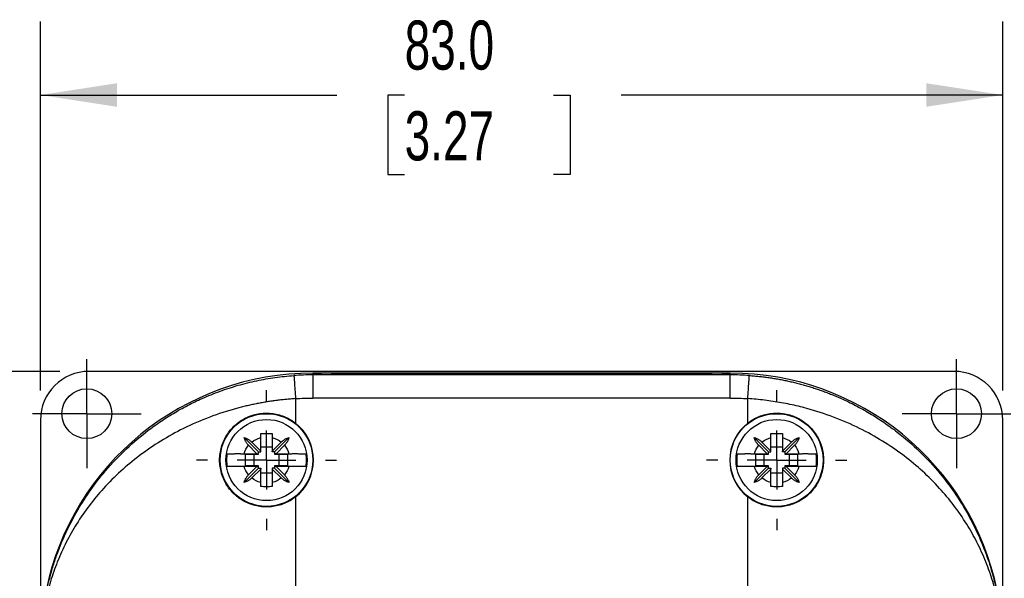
# Model space of a CAD drawing. Header units: millimetres. Extents: x 13 to 546, y 13 to 419.
# Tile 5 of 10: x 57 to 142, y 185 to 233. Entities that reach past the tile are written whole.
import ezdxf

# ---------------------------------------------------------------- set-up
doc = ezdxf.new("R2010")
doc.units = ezdxf.units.MM
doc.header["$LTSCALE"] = 2
doc.linetypes.add('SLD-Center', pattern=[19.05, 15.24, -1.27, 1.27, -1.27])
doc.linetypes.add('SLD-Solid', pattern=[0])
doc.layers.add('CENTER', color=40, linetype='SLD-Center')
doc.layers.add('DIMENSIONS', color=140, linetype='SLD-Solid', lineweight=25)
doc.styles.add('SLDTEXTSTYLE0', font='TXT', dxfattribs={"width": 0.7})
doc.dimstyles.new('SLDDIMSTYLE0', dxfattribs={"dimtxt": 4.316016, "dimasz": 6.604, "dimexe": 0, "dimexo": 0.0625, "dimgap": 1.079004, "dimtad": 0, "dimtih": 1, "dimtoh": 1, "dimrnd": 1e-09, "dimzin": 4, "dimdsep": 46, "dimtxsty": 'SLDTEXTSTYLE0', "dimsah": 1, "dimcen": 0.09, "dimadec": 0, "dimazin": 1, "dimtfac": 1, "dimtofl": 0, "dimtmove": 0, "dimatfit": 3, "dimfxl": 0, "dimfrac": 2, "dimtolj": 1, "dimtzin": 12, "dimarcsym": 0})
doc.dimstyles.new('SLDDIMSTYLE1', dxfattribs={"dimtxt": 4.316016, "dimasz": 6.604, "dimexe": 0, "dimexo": 0.0625, "dimgap": 1.079004, "dimtad": 0, "dimtih": 1, "dimtoh": 1, "dimrnd": 1e-09, "dimzin": 12, "dimdsep": 46, "dimtxsty": 'SLDTEXTSTYLE0', "dimsah": 1, "dimcen": 0.09, "dimadec": 0, "dimazin": 3, "dimtfac": 1, "dimtofl": 0, "dimtmove": 0, "dimatfit": 3, "dimfxl": 0, "dimfrac": 2, "dimtolj": 1, "dimtzin": 12, "dimarcsym": 0})
doc.dimstyles.new('SLDDIMSTYLE2', dxfattribs={"dimtxt": 4.316016, "dimasz": 6.604, "dimexe": 0, "dimexo": 0.0625, "dimgap": 1.079004, "dimtad": 0, "dimtih": 1, "dimtoh": 1, "dimrnd": 1e-09, "dimzin": 12, "dimdsep": 46, "dimtxsty": 'SLDTEXTSTYLE0', "dimsah": 1, "dimcen": 0.09, "dimadec": 0, "dimazin": 3, "dimtfac": 1, "dimtmove": 0, "dimatfit": 0, "dimfxl": 0, "dimfrac": 2, "dimtolj": 1, "dimtzin": 12, "dimarcsym": 0})

# ---------------------------------------------------------------- blocks, each defined once
blk = doc.blocks.new('_D')
at = {"layer": 'DIMENSIONS'}
for p, q in [((58.593, 200.958), (58.593, 232.812)), ((141.593, 200.958), (141.593, 232.812)), ((58.593, 226.462), (84.158, 226.462)), ((90.006, 226.462), (88.557, 226.462)), ((88.557, 226.462), (88.557, 219.602)), ((102.832, 226.462), (104.281, 226.462)), ((104.281, 226.462), (104.281, 219.602)), ((141.593, 226.462), (108.679, 226.462)), ((88.557, 219.602), (90.006, 219.602)), ((104.281, 219.602), (102.832, 219.602))]:
    blk.add_line(p, q, dxfattribs=at)
for points in [[(58.593, 226.462), (65.197, 225.446), (65.197, 227.478)], [(141.593, 226.462), (134.989, 227.478), (134.989, 225.446)]]:
    blk.add_solid(points, dxfattribs=at)
at = {"layer": 'DIMENSIONS', "char_height": 4.2333, "attachment_point": 1, "style": 'SLDTEXTSTYLE0'}
for s, insert in [('83.0', (90.006, 232.885)), ('3.27', (90.006, 225.059))]:
    blk.add_mtext(s, dxfattribs=dict(at, insert=insert))
blk = doc.blocks.new('_D_1')
at = {"layer": 'DIMENSIONS'}
for p, q in [((60.253, 202.618), (28.001, 202.618)), ((34.351, 202.618), (34.351, 173.894)), ((27.939, 166.069), (26.489, 166.069)), ((26.489, 166.069), (26.489, 159.209)), ((40.764, 166.069), (42.213, 166.069)), ((42.213, 166.069), (42.213, 159.209)), ((26.489, 159.209), (27.939, 159.209)), ((42.213, 159.209), (40.764, 159.209)), ((34.351, 130.324), (34.351, 158.243)), ((60.253, 130.324), (28.001, 130.324))]:
    blk.add_line(p, q, dxfattribs=at)
for points in [[(34.351, 202.618), (33.335, 196.014), (35.367, 196.014)], [(34.351, 130.324), (35.367, 136.928), (33.335, 136.928)]]:
    blk.add_solid(points, dxfattribs=at)
at = {"layer": 'DIMENSIONS', "char_height": 4.2333, "attachment_point": 1, "style": 'SLDTEXTSTYLE0'}
for s, insert in [('72.3', (27.939, 172.492)), ('2.85', (27.939, 164.666))]:
    blk.add_mtext(s, dxfattribs=dict(at, insert=insert))
blk = doc.blocks.new('_D_3')
at = {"layer": 'DIMENSIONS'}
for p, q in [((141.593, 200.958), (141.593, 232.812)), ((155.643, 174.311), (155.643, 232.812)), ((141.593, 226.462), (128.893, 226.462)), ((155.643, 226.462), (173.662, 226.462)), ((179.51, 226.462), (178.061, 226.462)), ((178.061, 226.462), (178.061, 219.602)), ((192.335, 226.462), (193.785, 226.462)), ((193.785, 226.462), (193.785, 219.602)), ((178.061, 219.602), (179.51, 219.602)), ((193.785, 219.602), (192.335, 219.602))]:
    blk.add_line(p, q, dxfattribs=at)
for points in [[(141.593, 226.462), (134.989, 227.478), (134.989, 225.446)], [(155.643, 226.462), (162.247, 225.446), (162.247, 227.478)]]:
    blk.add_solid(points, dxfattribs=at)
at = {"layer": 'DIMENSIONS', "char_height": 4.2333, "attachment_point": 1, "style": 'SLDTEXTSTYLE0'}
for s, insert in [('14.1', (179.51, 232.885)), ('0.55', (179.51, 225.059))]:
    blk.add_mtext(s, dxfattribs=dict(at, insert=insert))
blk = doc.blocks.new('SW_CENTERMARKSYMBOL_0')
at = {"layer": 'CENTER', "color": 0}
for p, q in [((0, 2.54), (0, 4.69)), ((0, 0), (0, 2.54)), ((-2.54, 0), (-4.69, 0)), ((0, 0), (-2.54, 0)), ((0, 0), (0, -2.54)), ((0, 0), (2.54, 0)), ((2.54, 0), (4.69, 0)), ((0, -2.54), (0, -4.69))]:
    blk.add_line(p, q, dxfattribs=at)
blk = doc.blocks.new('SW_CENTERMARKSYMBOL_1')
at = {"layer": 'CENTER', "color": 0}
for p, q in [((0, 2.54), (0, 4.69)), ((0, 0), (0, 2.54)), ((-2.54, 0), (-4.69, 0)), ((0, 0), (-2.54, 0)), ((0, 0), (0, -2.54)), ((0, 0), (2.54, 0)), ((2.54, 0), (4.69, 0)), ((0, -2.54), (0, -4.69))]:
    blk.add_line(p, q, dxfattribs=at)
blk = doc.blocks.new('SW_CENTERMARKSYMBOL_6')
at = {"layer": 'CENTER', "color": 0}
for p, q in [((0, 5.08), (0, 6.04)), ((0, 0), (0, 2.54)), ((-5.08, 0), (-6.04, 0)), ((0, 0), (-2.54, 0)), ((0, 0), (0, -2.54)), ((0, 0), (2.54, 0)), ((5.08, 0), (6.04, 0)), ((0, -5.08), (0, -6.04))]:
    blk.add_line(p, q, dxfattribs=at)
blk = doc.blocks.new('SW_CENTERMARKSYMBOL_7')
at = {"layer": 'CENTER', "color": 0}
for p, q in [((0, 5.08), (0, 6.04)), ((0, 0), (0, 2.54)), ((-5.08, 0), (-6.04, 0)), ((0, 0), (-2.54, 0)), ((0, 0), (0, -2.54)), ((0, 0), (2.54, 0)), ((5.08, 0), (6.04, 0)), ((0, -5.08), (0, -6.04))]:
    blk.add_line(p, q, dxfattribs=at)

msp = doc.modelspace()

# ---------------------------------------------------------------- linework, layer by layer
for p, q in [((89.093, 202.618), (62.793, 202.618)), ((82.093, 202.471), (82.833, 202.471)), ((82.093, 202.471), (82.093, 202.32)), ((82.833, 202.471), (82.093, 202.471)), ((82.093, 202.32), (82.093, 200.32)), ((118.093, 202.32), (82.093, 202.32)), ((83.654, 202.471), (82.833, 202.471)), ((116.531, 202.471), (83.654, 202.471)), ((83.654, 202.471), (83.654, 202.468)), ((89.093, 202.616), (89.093, 202.618)), ((111.093, 202.616), (89.093, 202.616)), ((111.093, 202.618), (111.093, 202.616)), ((137.393, 202.618), (111.093, 202.618)), ((117.353, 202.471), (116.531, 202.471)), ((116.531, 202.471), (116.531, 202.468)), ((117.353, 202.471), (118.093, 202.471)), ((118.093, 202.471), (117.353, 202.471)), ((118.093, 202.32), (118.093, 202.471)), ((118.093, 200.32), (118.093, 202.32)), ((80.593, 200.267), (80.593, 198.157)), ((118.093, 200.32), (82.093, 200.32)), ((119.593, 198.157), (119.593, 200.267)), ((58.593, 198.418), (58.593, 181.342)), ((141.593, 181.342), (141.593, 198.418)), ((77.393, 195.671), (76.156, 196.908)), ((77.268, 195.521), (76.548, 196.241)), ((76.823, 196.516), (77.593, 195.746)), ((77.593, 195.746), (77.593, 196.908)), ((78.593, 196.908), (78.593, 195.746)), ((78.593, 195.746), (79.363, 196.516)), ((78.793, 195.671), (80.029, 196.908)), ((79.638, 196.241), (78.918, 195.521)), ((121.393, 195.671), (120.156, 196.908)), ((121.268, 195.521), (120.548, 196.241)), ((120.823, 196.516), (121.593, 195.746)), ((121.593, 195.746), (121.593, 196.908)), ((122.593, 196.908), (122.593, 195.746)), ((122.593, 195.746), (123.363, 196.516)), ((122.793, 195.671), (124.029, 196.908)), ((123.638, 196.241), (122.918, 195.521)), ((76.17, 195.521), (77.268, 195.521)), ((76.293, 195.471), (77.393, 195.471)), ((76.293, 194.471), (76.293, 195.471)), ((76.993, 195.471), (76.993, 194.471)), ((77.268, 195.521), (77.393, 195.521)), ((77.393, 195.671), (77.593, 195.671)), ((77.393, 195.521), (77.393, 195.671)), ((77.393, 195.471), (77.393, 195.521)), ((78.593, 196.071), (77.593, 196.071)), ((77.593, 195.671), (77.593, 195.746)), ((78.593, 195.671), (78.593, 195.746)), ((78.793, 195.671), (78.593, 195.671)), ((78.793, 195.671), (78.793, 195.521)), ((78.918, 195.521), (78.793, 195.521)), ((78.793, 195.521), (78.793, 195.471)), ((78.793, 195.471), (79.892, 195.471)), ((78.918, 195.521), (80.016, 195.521)), ((79.193, 194.471), (79.193, 195.471)), ((79.892, 195.471), (79.892, 194.471)), ((120.17, 195.521), (121.268, 195.521)), ((120.293, 195.471), (121.393, 195.471)), ((120.293, 194.471), (120.293, 195.471)), ((120.993, 195.471), (120.993, 194.471)), ((121.268, 195.521), (121.393, 195.521)), ((121.393, 195.671), (121.593, 195.671)), ((121.393, 195.521), (121.393, 195.671)), ((121.393, 195.471), (121.393, 195.521)), ((122.593, 196.071), (121.593, 196.071)), ((121.593, 195.671), (121.593, 195.746)), ((122.593, 195.671), (122.593, 195.746)), ((122.793, 195.671), (122.593, 195.671)), ((122.793, 195.671), (122.793, 195.521)), ((122.918, 195.521), (122.793, 195.521)), ((122.793, 195.521), (122.793, 195.471)), ((122.793, 195.471), (123.892, 195.471)), ((122.918, 195.521), (124.016, 195.521)), ((123.193, 194.471), (123.193, 195.471)), ((123.892, 195.471), (123.892, 194.471)), ((77.393, 194.471), (76.293, 194.471)), ((77.393, 194.421), (77.393, 194.471)), ((79.892, 194.471), (78.793, 194.471)), ((78.793, 194.471), (78.793, 194.421)), ((121.393, 194.471), (120.293, 194.471)), ((121.393, 194.421), (121.393, 194.471)), ((123.892, 194.471), (122.793, 194.471)), ((122.793, 194.471), (122.793, 194.421)), ((77.393, 194.271), (76.156, 193.035)), ((77.268, 194.421), (76.17, 194.421)), ((76.548, 193.701), (77.268, 194.421)), ((77.593, 194.196), (76.823, 193.426)), ((77.268, 194.421), (77.393, 194.421)), ((77.393, 194.271), (77.393, 194.421)), ((77.393, 194.271), (77.593, 194.271)), ((77.593, 194.271), (77.593, 194.196)), ((77.593, 193.035), (77.593, 194.196)), ((77.593, 193.871), (78.593, 193.871)), ((78.593, 194.271), (78.593, 194.196)), ((78.793, 194.271), (78.593, 194.271)), ((79.363, 193.426), (78.593, 194.196)), ((78.593, 194.196), (78.593, 193.035)), ((78.918, 194.421), (78.793, 194.421)), ((78.793, 194.421), (78.793, 194.271)), ((78.793, 194.271), (80.029, 193.035)), ((78.918, 194.421), (79.638, 193.701)), ((80.016, 194.421), (78.918, 194.421)), ((121.393, 194.271), (120.156, 193.035)), ((121.268, 194.421), (120.17, 194.421)), ((120.548, 193.701), (121.268, 194.421)), ((121.593, 194.196), (120.823, 193.426)), ((121.268, 194.421), (121.393, 194.421)), ((121.393, 194.271), (121.393, 194.421)), ((121.393, 194.271), (121.593, 194.271)), ((121.593, 194.271), (121.593, 194.196)), ((121.593, 193.035), (121.593, 194.196)), ((121.593, 193.871), (122.593, 193.871)), ((122.593, 194.271), (122.593, 194.196)), ((122.793, 194.271), (122.593, 194.271)), ((123.363, 193.426), (122.593, 194.196)), ((122.593, 194.196), (122.593, 193.035)), ((122.918, 194.421), (122.793, 194.421)), ((122.793, 194.421), (122.793, 194.271)), ((122.793, 194.271), (124.029, 193.035)), ((122.918, 194.421), (123.638, 193.701)), ((124.016, 194.421), (122.918, 194.421)), ((80.593, 191.786), (80.593, 141.157)), ((119.593, 141.157), (119.593, 191.786))]:
    msp.add_line(p, q)
for centre, radius in [((62.593, 198.971), 2.15), ((137.593, 198.971), 2.15), ((78.093, 194.971), 4), ((122.093, 194.971), 4), ((78.093, 194.971), 3.5), ((122.093, 194.971), 3.5)]:
    msp.add_circle(centre, radius)
for centre, radius, start, end in [((82.093, 178.971), 23.5, 90, 168.3128), ((82.093, 178.971), 23.5, 90, 168.3128), ((82.093, 178.971), 23.349, 90, 94.02903), ((118.093, 178.971), 23.5, 11.6872, 90), ((118.093, 178.971), 23.5, 11.6872, 90), ((118.093, 178.971), 23.349, 85.97097, 90), ((78.093, 194.971), 4.049, 308.12415, 51.87585), ((122.093, 194.971), 4.049, 128.12415, 231.87585)]:
    msp.add_arc(centre, radius, start, end)
for centre, major_axis, ratio, start_param, end_param in [((62.793, 198.418), (0, 4.2), 0.999983, 0, 1.570796), ((82.833, 202.466), (0.9, 0), 0.005818, 0.419613, 1.570796), ((100.093, 202.511), (18, 0), 0.005818, 3.561206, 5.863572), ((117.353, 202.466), (0.9, 0), 0.005818, 1.570796, 2.72198), ((137.393, 198.418), (0, 4.2), 0.999983, 4.712389, 6.283185)]:
    msp.add_ellipse(centre, major_axis=major_axis, ratio=ratio, start_param=start_param, end_param=end_param)
for points, knots in [([(58.635, 178.971), (58.635, 179.01), (58.636, 179.09), (58.637, 179.211), (58.638, 179.336), (58.641, 179.465), (58.644, 179.598), (58.649, 179.736), (58.654, 179.878), (58.661, 180.024), (58.674, 180.287), (58.701, 180.686), (58.747, 181.209), (58.812, 181.787), (58.901, 182.433), (59.033, 183.211), (59.214, 184.085), (59.442, 184.997), (59.712, 185.921), (60.332, 187.755), (61.308, 189.885), (62.739, 192.171), (64.085, 193.954), (65.698, 195.704), (67.37, 197.161), (68.834, 198.229), (70.036, 198.999), (71.266, 199.686), (72.361, 200.214), (73.302, 200.614), (74.078, 200.912), (74.861, 201.181), (75.65, 201.421), (76.445, 201.633), (77.242, 201.817), (78.043, 201.972), (78.845, 202.098), (79.648, 202.198), (80.185, 202.241), (80.452, 202.262)], [0, 0, 0, 0, 0.0028733, 0.0058706, 0.00901, 0.0123069, 0.0157747, 0.0194251, 0.0232678, 0.0273115, 0.0315634, 0.0456684, 0.0625887, 0.0795452, 0.10011, 0.1242864, 0.155047, 0.185852, 0.2146713, 0.247413, 0.3708129, 0.4348669, 0.4947592, 0.5712679, 0.6425449, 0.6822556, 0.7207578, 0.7581141, 0.7943929, 0.8159104, 0.8371635, 0.8581706, 0.8789505, 0.8995231, 0.9199084, 0.9401272, 0.9602009, 0.9801511, 1, 1, 1, 1]), ([(80.452, 202.262), (80.453, 202.259), (80.467, 202.048), (80.52, 201.3), (80.556, 200.794), (80.593, 200.267)], [0, 0, 0, 0, 0.5, 0.5, 1, 1, 1, 1]), ([(119.593, 200.267), (119.63, 200.794), (119.666, 201.3), (119.718, 202.048), (119.733, 202.259), (119.733, 202.262)], [0, 0, 0, 0, 0.5, 0.5, 1, 1, 1, 1]), ([(119.733, 202.262), (119.874, 202.252), (120.156, 202.23), (120.578, 202.189), (121.001, 202.14), (121.423, 202.083), (121.845, 202.018), (122.267, 201.946), (122.688, 201.866), (123.109, 201.777), (123.529, 201.681), (123.948, 201.578), (124.365, 201.466), (124.782, 201.346), (125.197, 201.218), (125.61, 201.083), (126.022, 200.939), (126.432, 200.787), (126.839, 200.628), (127.245, 200.461), (127.942, 200.158), (128.92, 199.686), (130.15, 198.999), (131.352, 198.229), (132.816, 197.16), (134.489, 195.703), (136.101, 193.954), (137.447, 192.171), (138.503, 190.483), (139.422, 188.697), (140.035, 187.21), (140.463, 185.955), (140.77, 184.915), (141.016, 183.896), (141.169, 183.11), (141.264, 182.554), (141.335, 182.083), (141.401, 181.556), (141.452, 181.065), (141.491, 180.605), (141.516, 180.203), (141.531, 179.886), (141.54, 179.64), (141.546, 179.407), (141.55, 179.185), (141.55, 179.041), (141.55, 178.971)], [0, 0, 0, 0, 0.010436, 0.020898, 0.031388, 0.041909, 0.052465, 0.063059, 0.073695, 0.084374, 0.095101, 0.105879, 0.116709, 0.127596, 0.138542, 0.149551, 0.160624, 0.171764, 0.182975, 0.194259, 0.205619, 0.241895, 0.27925, 0.317752, 0.357465, 0.428747, 0.505272, 0.565071, 0.629207, 0.687736, 0.752687, 0.781669, 0.814436, 0.856638, 0.882267, 0.891316, 0.910789, 0.927479, 0.941389, 0.956635, 0.969472, 0.976683, 0.983285, 0.989326, 0.99487, 1, 1, 1, 1]), ([(80.593, 200.267), (80.451, 200.257), (80.167, 200.238), (79.742, 200.199), (79.316, 200.154), (78.89, 200.102), (78.465, 200.043), (78.04, 199.976), (77.615, 199.902), (77.191, 199.821), (76.768, 199.733), (76.346, 199.638), (75.925, 199.536), (74.85, 199.255), (73.135, 198.699), (70.952, 197.746), (68.919, 196.614), (67.114, 195.372), (65.469, 194), (64.042, 192.571), (62.772, 191.044), (61.702, 189.489), (60.78, 187.856), (60.032, 186.205), (59.533, 184.776), (59.221, 183.639), (59.019, 182.752), (58.864, 181.889), (58.763, 181.131), (58.706, 180.543), (58.676, 180.135), (58.659, 179.811), (58.649, 179.569), (58.644, 179.353), (58.64, 179.16), (58.64, 179.033), (58.64, 178.971)], [0, 0, 0, 0, 0.010534, 0.021093, 0.031681, 0.0423, 0.052953, 0.063643, 0.074372, 0.085145, 0.095962, 0.106828, 0.117744, 0.128713, 0.191123, 0.25615, 0.317648, 0.382374, 0.443188, 0.507432, 0.567747, 0.631676, 0.691688, 0.75537, 0.81698, 0.848838, 0.878513, 0.9121, 0.939875, 0.956476, 0.970292, 0.978307, 0.985294, 0.990584, 0.995454, 1, 1, 1, 1]), ([(141.546, 178.971), (141.546, 179.001), (141.546, 179.063), (141.545, 179.156), (141.544, 179.251), (141.542, 179.348), (141.54, 179.447), (141.535, 179.6), (141.527, 179.812), (141.51, 180.135), (141.48, 180.543), (141.432, 181.031), (141.365, 181.568), (141.274, 182.158), (141.145, 182.849), (140.965, 183.638), (140.653, 184.774), (140.155, 186.204), (139.406, 187.854), (138.485, 189.487), (137.415, 191.042), (136.145, 192.57), (134.718, 193.999), (133.073, 195.371), (131.268, 196.614), (129.235, 197.745), (127.051, 198.699), (125.24, 199.286), (123.963, 199.611), (123.239, 199.774), (122.512, 199.915), (121.784, 200.036), (121.054, 200.135), (120.324, 200.214), (119.836, 200.25), (119.593, 200.267)], [0, 0, 0, 0, 0.002241, 0.00455, 0.00694, 0.009424, 0.012013, 0.014719, 0.021703, 0.029716, 0.043526, 0.060125, 0.077991, 0.098437, 0.121467, 0.151124, 0.182975, 0.244567, 0.308242, 0.368255, 0.432194, 0.492519, 0.556774, 0.617593, 0.682319, 0.743825, 0.808862, 0.871278, 0.89005, 0.908671, 0.927155, 0.945516, 0.963768, 0.981924, 1, 1, 1, 1]), ([(80.593, 191.786), (80.291, 191.549), (79.964, 191.36), (79.435, 191.146), (79.252, 191.087), (78.884, 190.996), (78.699, 190.963), (78.323, 190.925), (78.132, 190.918), (77.754, 190.933), (77.567, 190.953), (77.015, 191.052), (76.651, 191.171), (76.149, 191.417), (75.988, 191.51), (75.678, 191.719), (75.529, 191.836), (75.112, 192.211), (74.871, 192.496), (74.468, 193.138), (74.315, 193.48), (74.156, 194.026), (74.116, 194.214), (74.063, 194.59), (74.049, 194.778), (74.049, 195.157), (74.062, 195.348), (74.116, 195.726), (74.155, 195.911), (74.312, 196.454), (74.469, 196.806), (74.768, 197.282), (74.878, 197.433), (75.119, 197.72), (75.251, 197.857), (75.667, 198.231), (75.978, 198.441), (76.653, 198.773), (77.008, 198.889), (77.564, 198.989), (77.754, 199.01), (78.13, 199.024), (78.317, 199.018), (78.692, 198.98), (78.881, 198.947), (79.251, 198.856), (79.431, 198.798), (79.956, 198.586), (80.291, 198.394), (80.593, 198.157)], [0, 0, 0, 0, 0.0625, 0.0625, 0.09375, 0.09375, 0.125, 0.125, 0.15625, 0.15625, 0.1875, 0.1875, 0.25, 0.25, 0.28125, 0.28125, 0.3125, 0.3125, 0.375, 0.375, 0.4375, 0.4375, 0.46875, 0.46875, 0.5, 0.5, 0.53125, 0.53125, 0.5625, 0.5625, 0.625, 0.625, 0.65625, 0.65625, 0.6875, 0.6875, 0.75, 0.75, 0.8125, 0.8125, 0.84375, 0.84375, 0.875, 0.875, 0.90625, 0.90625, 0.9375, 0.9375, 1, 1, 1, 1]), ([(119.593, 198.157), (119.895, 198.394), (120.222, 198.583), (120.751, 198.796), (120.934, 198.856), (121.302, 198.947), (121.487, 198.979), (121.862, 199.018), (122.053, 199.024), (122.432, 199.01), (122.618, 198.99), (123.171, 198.891), (123.535, 198.771), (124.037, 198.526), (124.198, 198.432), (124.507, 198.223), (124.657, 198.107), (125.074, 197.732), (125.314, 197.447), (125.718, 196.805), (125.871, 196.462), (126.029, 195.917), (126.07, 195.728), (126.123, 195.353), (126.136, 195.164), (126.137, 194.786), (126.123, 194.595), (126.07, 194.217), (126.031, 194.032), (125.874, 193.488), (125.717, 193.137), (125.418, 192.661), (125.308, 192.51), (125.067, 192.222), (124.935, 192.086), (124.518, 191.711), (124.208, 191.501), (123.532, 191.17), (123.178, 191.054), (122.622, 190.953), (122.432, 190.933), (122.056, 190.918), (121.868, 190.924), (121.493, 190.962), (121.305, 190.995), (120.935, 191.086), (120.755, 191.145), (120.229, 191.356), (119.895, 191.549), (119.593, 191.786)], [0, 0, 0, 0, 0.0625, 0.0625, 0.09375, 0.09375, 0.125, 0.125, 0.15625, 0.15625, 0.1875, 0.1875, 0.25, 0.25, 0.28125, 0.28125, 0.3125, 0.3125, 0.375, 0.375, 0.4375, 0.4375, 0.46875, 0.46875, 0.5, 0.5, 0.53125, 0.53125, 0.5625, 0.5625, 0.625, 0.625, 0.65625, 0.65625, 0.6875, 0.6875, 0.75, 0.75, 0.8125, 0.8125, 0.84375, 0.84375, 0.875, 0.875, 0.90625, 0.90625, 0.9375, 0.9375, 1, 1, 1, 1]), ([(77.593, 197.265), (77.677, 197.266), (77.844, 197.269), (78.093, 197.269), (78.342, 197.269), (78.509, 197.266), (78.593, 197.265)], [0, 0, 0, 0, 0.2526, 0.5, 0.7474, 1, 1, 1, 1]), ([(77.593, 196.908), (77.593, 196.946), (77.593, 197.025), (77.593, 197.144), (77.593, 197.224), (77.593, 197.265)], [0, 0, 0, 0, 0.320324, 0.653671, 1, 1, 1, 1]), ([(78.593, 197.265), (78.593, 197.224), (78.593, 197.144), (78.593, 197.025), (78.593, 196.946), (78.593, 196.908)], [0, 0, 0, 0, 0.346329, 0.679676, 1, 1, 1, 1]), ([(121.593, 197.265), (121.677, 197.266), (121.844, 197.269), (122.093, 197.269), (122.342, 197.269), (122.509, 197.266), (122.593, 197.265)], [0, 0, 0, 0, 0.2526, 0.5, 0.7474, 1, 1, 1, 1]), ([(121.593, 196.908), (121.593, 196.946), (121.593, 197.025), (121.593, 197.144), (121.593, 197.224), (121.593, 197.265)], [0, 0, 0, 0, 0.320324, 0.653671, 1, 1, 1, 1]), ([(122.593, 197.265), (122.593, 197.224), (122.593, 197.144), (122.593, 197.025), (122.593, 196.946), (122.593, 196.908)], [0, 0, 0, 0, 0.346329, 0.679676, 1, 1, 1, 1]), ([(76.156, 196.908), (76.189, 196.898), (76.254, 196.878), (76.348, 196.841), (76.443, 196.796), (76.539, 196.741), (76.641, 196.672), (76.737, 196.598), (76.796, 196.542), (76.823, 196.516)], [0, 0, 0, 0, 0.141355, 0.275038, 0.401411, 0.548922, 0.700714, 0.861729, 1, 1, 1, 1]), ([(76.548, 196.241), (76.532, 196.258), (76.498, 196.293), (76.448, 196.352), (76.391, 196.425), (76.332, 196.511), (76.267, 196.621), (76.204, 196.754), (76.173, 196.854), (76.156, 196.908)], [0, 0, 0, 0, 0.085588, 0.18042, 0.284735, 0.429237, 0.571638, 0.773114, 1, 1, 1, 1]), ([(79.363, 196.516), (79.38, 196.532), (79.415, 196.566), (79.473, 196.616), (79.546, 196.673), (79.632, 196.732), (79.743, 196.797), (79.876, 196.86), (79.976, 196.891), (80.029, 196.908)], [0, 0, 0, 0, 0.085588, 0.18042, 0.284735, 0.429237, 0.571638, 0.773114, 1, 1, 1, 1]), ([(80.029, 196.908), (80.019, 196.875), (80, 196.81), (79.962, 196.716), (79.918, 196.622), (79.863, 196.525), (79.794, 196.423), (79.719, 196.327), (79.664, 196.268), (79.638, 196.241)], [0, 0, 0, 0, 0.141355, 0.275038, 0.401411, 0.548922, 0.700714, 0.861729, 1, 1, 1, 1]), ([(120.156, 196.908), (120.189, 196.898), (120.254, 196.878), (120.348, 196.841), (120.443, 196.796), (120.539, 196.741), (120.641, 196.672), (120.737, 196.598), (120.796, 196.542), (120.823, 196.516)], [0, 0, 0, 0, 0.1413548, 0.2750376, 0.4014107, 0.5489222, 0.7007136, 0.8617294, 1, 1, 1, 1]), ([(120.548, 196.241), (120.532, 196.258), (120.498, 196.293), (120.448, 196.352), (120.391, 196.425), (120.332, 196.511), (120.267, 196.621), (120.204, 196.754), (120.173, 196.854), (120.156, 196.908)], [0, 0, 0, 0, 0.085588, 0.18042, 0.284735, 0.429237, 0.571638, 0.773114, 1, 1, 1, 1]), ([(123.363, 196.516), (123.38, 196.532), (123.415, 196.566), (123.473, 196.616), (123.546, 196.673), (123.632, 196.732), (123.743, 196.797), (123.876, 196.86), (123.976, 196.891), (124.029, 196.908)], [0, 0, 0, 0, 0.085588, 0.18042, 0.284735, 0.429237, 0.571638, 0.773114, 1, 1, 1, 1]), ([(124.029, 196.908), (124.019, 196.875), (124, 196.81), (123.962, 196.716), (123.918, 196.622), (123.863, 196.525), (123.794, 196.423), (123.719, 196.327), (123.664, 196.268), (123.638, 196.241)], [0, 0, 0, 0, 0.141355, 0.275038, 0.401411, 0.548922, 0.700714, 0.861729, 1, 1, 1, 1]), ([(74.691, 195.521), (74.683, 195.46), (74.665, 195.339), (74.65, 195.155), (74.648, 195.033), (74.647, 194.971)], [0, 0, 0, 0, 0.333492, 0.666508, 1, 1, 1, 1]), ([(74.691, 195.521), (74.703, 195.521), (74.727, 195.521), (74.774, 195.521), (74.827, 195.521), (74.887, 195.521), (74.953, 195.521), (75.024, 195.521), (75.1, 195.521), (75.178, 195.521), (75.26, 195.521), (75.343, 195.521), (75.428, 195.522), (75.513, 195.522), (75.599, 195.522), (75.684, 195.522), (75.769, 195.522), (75.852, 195.521), (75.935, 195.521), (76.015, 195.521), (76.093, 195.521), (76.145, 195.521), (76.17, 195.521)], [0, 0, 0, 0, 0.061655, 0.122057, 0.181214, 0.239135, 0.295825, 0.35129, 0.405533, 0.458559, 0.51037, 0.560966, 0.610348, 0.658516, 0.70547, 0.751207, 0.795727, 0.839027, 0.881106, 0.921962, 0.961594, 1, 1, 1, 1]), ([(80.016, 195.521), (80.058, 195.521), (80.146, 195.521), (80.28, 195.521), (80.419, 195.522), (80.56, 195.522), (80.703, 195.522), (80.845, 195.521), (80.983, 195.521), (81.114, 195.521), (81.235, 195.521), (81.342, 195.521), (81.433, 195.521), (81.474, 195.521), (81.494, 195.521)], [0, 0, 0, 0, 0.064702, 0.132805, 0.204302, 0.279185, 0.357446, 0.439078, 0.52408, 0.612455, 0.704212, 0.79937, 0.897955, 1, 1, 1, 1]), ([(81.494, 194.421), (81.503, 194.482), (81.521, 194.604), (81.535, 194.788), (81.541, 194.971), (81.535, 195.155), (81.521, 195.338), (81.503, 195.46), (81.494, 195.521)], [0, 0, 0, 0, 0.167466, 0.333974, 0.5, 0.666026, 0.832534, 1, 1, 1, 1]), ([(118.691, 195.521), (118.683, 195.46), (118.665, 195.339), (118.65, 195.155), (118.648, 195.033), (118.647, 194.971)], [0, 0, 0, 0, 0.333492, 0.666508, 1, 1, 1, 1]), ([(118.691, 195.521), (118.703, 195.521), (118.727, 195.521), (118.774, 195.521), (118.827, 195.521), (118.887, 195.521), (118.953, 195.521), (119.024, 195.521), (119.1, 195.521), (119.178, 195.521), (119.26, 195.521), (119.343, 195.521), (119.428, 195.522), (119.513, 195.522), (119.599, 195.522), (119.684, 195.522), (119.769, 195.522), (119.852, 195.521), (119.935, 195.521), (120.015, 195.521), (120.093, 195.521), (120.145, 195.521), (120.17, 195.521)], [0, 0, 0, 0, 0.061655, 0.122057, 0.181214, 0.239135, 0.295825, 0.35129, 0.405533, 0.458559, 0.51037, 0.560966, 0.610348, 0.658516, 0.70547, 0.751207, 0.795727, 0.839027, 0.881106, 0.921962, 0.961594, 1, 1, 1, 1]), ([(124.016, 195.521), (124.058, 195.521), (124.146, 195.521), (124.28, 195.521), (124.419, 195.522), (124.56, 195.522), (124.703, 195.522), (124.845, 195.521), (124.983, 195.521), (125.114, 195.521), (125.235, 195.521), (125.342, 195.521), (125.433, 195.521), (125.474, 195.521), (125.494, 195.521)], [0, 0, 0, 0, 0.064702, 0.132805, 0.204302, 0.279185, 0.357446, 0.439078, 0.52408, 0.612455, 0.704212, 0.79937, 0.897955, 1, 1, 1, 1]), ([(125.494, 194.421), (125.503, 194.482), (125.521, 194.604), (125.535, 194.788), (125.541, 194.971), (125.535, 195.155), (125.521, 195.338), (125.503, 195.46), (125.494, 195.521)], [0, 0, 0, 0, 0.167466, 0.333974, 0.5, 0.666026, 0.832534, 1, 1, 1, 1]), ([(74.647, 194.971), (74.648, 194.91), (74.65, 194.787), (74.665, 194.603), (74.683, 194.482), (74.691, 194.421)], [0, 0, 0, 0, 0.333492, 0.666508, 1, 1, 1, 1]), ([(118.647, 194.971), (118.648, 194.91), (118.65, 194.787), (118.665, 194.603), (118.683, 194.482), (118.691, 194.421)], [0, 0, 0, 0, 0.333492, 0.666508, 1, 1, 1, 1]), ([(76.17, 194.421), (76.127, 194.421), (76.04, 194.421), (75.906, 194.421), (75.767, 194.421), (75.626, 194.421), (75.483, 194.421), (75.341, 194.421), (75.203, 194.421), (75.072, 194.421), (74.951, 194.421), (74.844, 194.421), (74.753, 194.421), (74.712, 194.421), (74.691, 194.421)], [0, 0, 0, 0, 0.064702, 0.132805, 0.204302, 0.279185, 0.357446, 0.439078, 0.52408, 0.612455, 0.704212, 0.79937, 0.897955, 1, 1, 1, 1]), ([(76.156, 193.035), (76.166, 193.068), (76.186, 193.132), (76.223, 193.226), (76.268, 193.321), (76.323, 193.418), (76.392, 193.519), (76.466, 193.615), (76.522, 193.674), (76.548, 193.701)], [0, 0, 0, 0, 0.141355, 0.275038, 0.401411, 0.548922, 0.700714, 0.861729, 1, 1, 1, 1]), ([(79.638, 193.701), (79.654, 193.685), (79.688, 193.649), (79.738, 193.591), (79.794, 193.518), (79.854, 193.432), (79.918, 193.321), (79.981, 193.189), (80.013, 193.088), (80.029, 193.035)], [0, 0, 0, 0, 0.085588, 0.18042, 0.284735, 0.429237, 0.571638, 0.773114, 1, 1, 1, 1]), ([(81.494, 194.421), (81.482, 194.421), (81.459, 194.421), (81.412, 194.421), (81.359, 194.421), (81.298, 194.421), (81.232, 194.421), (81.161, 194.421), (81.086, 194.421), (81.007, 194.421), (80.926, 194.421), (80.843, 194.421), (80.758, 194.421), (80.673, 194.421), (80.587, 194.421), (80.501, 194.421), (80.417, 194.421), (80.333, 194.421), (80.251, 194.421), (80.171, 194.421), (80.093, 194.421), (80.041, 194.421), (80.016, 194.421)], [0, 0, 0, 0, 0.0616545, 0.1220566, 0.1812143, 0.239135, 0.295825, 0.3512897, 0.4055334, 0.4585593, 0.5103697, 0.5609658, 0.6103481, 0.6585164, 0.7054699, 0.7512072, 0.7957269, 0.8390271, 0.8811061, 0.9219621, 0.9615938, 1, 1, 1, 1]), ([(120.17, 194.421), (120.127, 194.421), (120.04, 194.421), (119.906, 194.421), (119.767, 194.421), (119.626, 194.421), (119.483, 194.421), (119.341, 194.421), (119.203, 194.421), (119.072, 194.421), (118.951, 194.421), (118.844, 194.421), (118.753, 194.421), (118.712, 194.421), (118.691, 194.421)], [0, 0, 0, 0, 0.064702, 0.132805, 0.204302, 0.279185, 0.357446, 0.439078, 0.52408, 0.612455, 0.704212, 0.79937, 0.897955, 1, 1, 1, 1]), ([(120.156, 193.035), (120.166, 193.068), (120.186, 193.132), (120.223, 193.226), (120.268, 193.321), (120.323, 193.418), (120.392, 193.519), (120.466, 193.615), (120.522, 193.674), (120.548, 193.701)], [0, 0, 0, 0, 0.141355, 0.275038, 0.401411, 0.548922, 0.700714, 0.861729, 1, 1, 1, 1]), ([(123.638, 193.701), (123.654, 193.685), (123.688, 193.649), (123.738, 193.591), (123.794, 193.518), (123.854, 193.432), (123.918, 193.321), (123.981, 193.189), (124.013, 193.088), (124.029, 193.035)], [0, 0, 0, 0, 0.085588, 0.18042, 0.284735, 0.429237, 0.571638, 0.773114, 1, 1, 1, 1]), ([(125.494, 194.421), (125.482, 194.421), (125.459, 194.421), (125.412, 194.421), (125.359, 194.421), (125.298, 194.421), (125.232, 194.421), (125.161, 194.421), (125.086, 194.421), (125.007, 194.421), (124.926, 194.421), (124.843, 194.421), (124.758, 194.421), (124.673, 194.421), (124.587, 194.421), (124.501, 194.421), (124.417, 194.421), (124.333, 194.421), (124.251, 194.421), (124.171, 194.421), (124.093, 194.421), (124.041, 194.421), (124.016, 194.421)], [0, 0, 0, 0, 0.061655, 0.122057, 0.181214, 0.239135, 0.295825, 0.35129, 0.405533, 0.458559, 0.51037, 0.560966, 0.610348, 0.658516, 0.70547, 0.751207, 0.795727, 0.839027, 0.881106, 0.921962, 0.961594, 1, 1, 1, 1]), ([(76.823, 193.426), (76.806, 193.41), (76.771, 193.376), (76.712, 193.326), (76.639, 193.27), (76.554, 193.211), (76.443, 193.146), (76.31, 193.083), (76.21, 193.051), (76.156, 193.035)], [0, 0, 0, 0, 0.085588, 0.18042, 0.284735, 0.429237, 0.571638, 0.773114, 1, 1, 1, 1]), ([(77.593, 192.678), (77.593, 192.719), (77.593, 192.798), (77.593, 192.918), (77.593, 192.996), (77.593, 193.035)], [0, 0, 0, 0, 0.346329, 0.679676, 1, 1, 1, 1]), ([(78.593, 193.035), (78.593, 192.996), (78.593, 192.918), (78.593, 192.798), (78.593, 192.719), (78.593, 192.678)], [0, 0, 0, 0, 0.320324, 0.653671, 1, 1, 1, 1]), ([(80.029, 193.035), (79.996, 193.045), (79.932, 193.064), (79.838, 193.102), (79.743, 193.146), (79.646, 193.201), (79.545, 193.27), (79.449, 193.345), (79.39, 193.4), (79.363, 193.426)], [0, 0, 0, 0, 0.141355, 0.275038, 0.401411, 0.548922, 0.700714, 0.861729, 1, 1, 1, 1]), ([(120.823, 193.426), (120.806, 193.41), (120.771, 193.376), (120.712, 193.326), (120.639, 193.27), (120.554, 193.211), (120.443, 193.146), (120.31, 193.083), (120.21, 193.051), (120.156, 193.035)], [0, 0, 0, 0, 0.085588, 0.18042, 0.284735, 0.429237, 0.571638, 0.773114, 1, 1, 1, 1]), ([(121.593, 192.678), (121.593, 192.719), (121.593, 192.798), (121.593, 192.918), (121.593, 192.996), (121.593, 193.035)], [0, 0, 0, 0, 0.346329, 0.679676, 1, 1, 1, 1]), ([(122.593, 193.035), (122.593, 192.996), (122.593, 192.918), (122.593, 192.798), (122.593, 192.719), (122.593, 192.678)], [0, 0, 0, 0, 0.320324, 0.653671, 1, 1, 1, 1]), ([(124.029, 193.035), (123.996, 193.045), (123.932, 193.064), (123.838, 193.102), (123.743, 193.146), (123.646, 193.201), (123.545, 193.27), (123.449, 193.345), (123.39, 193.4), (123.363, 193.426)], [0, 0, 0, 0, 0.141355, 0.275038, 0.401411, 0.548922, 0.700714, 0.861729, 1, 1, 1, 1]), ([(78.593, 192.678), (78.509, 192.676), (78.342, 192.674), (78.093, 192.673), (77.844, 192.674), (77.677, 192.676), (77.593, 192.678)], [0, 0, 0, 0, 0.2526, 0.5, 0.7474, 1, 1, 1, 1]), ([(122.593, 192.678), (122.509, 192.676), (122.342, 192.674), (122.093, 192.673), (121.844, 192.674), (121.677, 192.676), (121.593, 192.678)], [0, 0, 0, 0, 0.2526, 0.5, 0.7474, 1, 1, 1, 1])]:
    msp.add_open_spline(points, degree=3, knots=knots)
for points in [[(80.593, 200.267), (81.093, 200.302), (81.591, 200.32), (82.093, 200.32)], [(118.093, 200.32), (118.594, 200.32), (119.093, 200.302), (119.593, 200.267)], [(76.17, 195.521), (76.245, 195.785), (76.374, 196.03), (76.548, 196.241)], [(76.823, 196.516), (77.048, 196.701), (77.311, 196.835), (77.593, 196.908)], [(78.593, 196.908), (78.875, 196.835), (79.138, 196.701), (79.363, 196.516)], [(79.638, 196.241), (79.812, 196.03), (79.94, 195.785), (80.016, 195.521)], [(120.17, 195.521), (120.245, 195.785), (120.374, 196.03), (120.548, 196.241)], [(120.823, 196.516), (121.048, 196.701), (121.311, 196.835), (121.593, 196.908)], [(122.593, 196.908), (122.875, 196.835), (123.138, 196.701), (123.363, 196.516)], [(123.638, 196.241), (123.812, 196.03), (123.94, 195.785), (124.016, 195.521)], [(76.548, 193.701), (76.374, 193.913), (76.245, 194.158), (76.17, 194.421)], [(80.016, 194.421), (79.94, 194.158), (79.812, 193.913), (79.638, 193.701)], [(120.548, 193.701), (120.374, 193.913), (120.245, 194.158), (120.17, 194.421)], [(124.016, 194.421), (123.94, 194.158), (123.812, 193.913), (123.638, 193.701)], [(77.593, 193.035), (77.311, 193.108), (77.048, 193.241), (76.823, 193.426)], [(79.363, 193.426), (79.138, 193.241), (78.875, 193.108), (78.593, 193.035)], [(121.593, 193.035), (121.311, 193.108), (121.048, 193.241), (120.823, 193.426)], [(123.363, 193.426), (123.138, 193.241), (122.875, 193.108), (122.593, 193.035)]]:
    msp.add_open_spline(points, degree=3)

# ---------------------------------------------------------------- block references
at = {"layer": 'CENTER'}
for name, p in [('SW_CENTERMARKSYMBOL_1', (62.593, 198.971)), ('SW_CENTERMARKSYMBOL_0', (137.593, 198.971)), ('SW_CENTERMARKSYMBOL_7', (78.093, 194.971)), ('SW_CENTERMARKSYMBOL_6', (122.093, 194.971))]:
    msp.add_blockref(name, p, dxfattribs=at)

# ---------------------------------------------------------------- dimensions: what is measured, and where the dimension line sits
at = {"layer": 'DIMENSIONS'}
for base, p1, p2, dimstyle, picture, middle in [((141.593, 226.462), (58.593, 198.418), (141.593, 198.418), 'SLDDIMSTYLE0', '_D', (96.419, 226.462)), ((155.643, 226.462), (141.593, 198.418), (155.643, 171.771), 'SLDDIMSTYLE2', '_D_3', (185.923, 226.462))]:
    dim = msp.add_linear_dim(base=base, p1=p1, p2=p2, dimstyle=dimstyle, dxfattribs=at)
    dim.commit()
    dim.dimension.update_dxf_attribs({"geometry": picture, "text_midpoint": middle, "dimtype": 160})
dim = msp.add_linear_dim(base=(34.351, 130.324), p1=(62.793, 202.618), p2=(62.793, 130.324), angle=90, dimstyle='SLDDIMSTYLE1', dxfattribs=at)
dim.commit()
dim.dimension.update_dxf_attribs({"geometry": '_D_1', "text_midpoint": (34.351, 166.069), "dimtype": 160})

doc.saveas('drawing.dxf')
